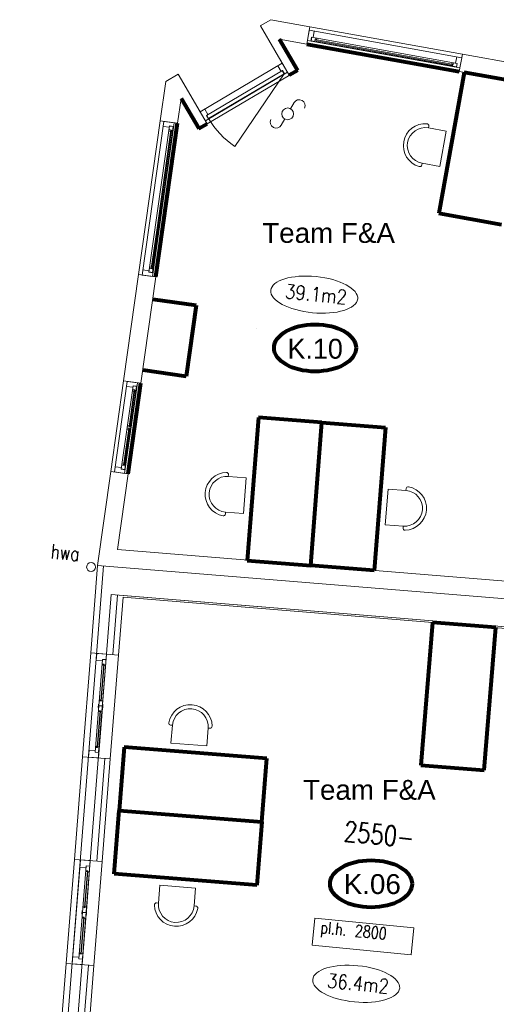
# Model space of a CAD drawing. Header units: millimetres. Extents: x -90830 to 24172, y -102460 to 73669.
# Tile 54 of 198: x -89382 to -83385, y 60768 to 73145. Entities that reach past the tile are written whole.
import ezdxf

# ---------------------------------------------------------------- set-up
doc = ezdxf.new("R2010")
doc.units = ezdxf.units.MM
doc.layers.get('0').update_dxf_attribs({"color": 253})
for name, color, linetype, lineweight in [('Algemeen', 253, 'Continuous', 9), ('Algemeen01', 253, 'Continuous', 80), ('B21-BUITENWANDEN_1', 253, 'Continuous', 9), ('B31-WANDOPENING-BUITEN', 253, 'Continuous', 9), ('HOOGTEN', 253, 'Continuous', 9), ('K21-BUITENWANDEN_1', 253, 'Continuous', 9), ('K22-BINNENWANDEN_1', 253, 'Continuous', 9), ('K31-WANDOPENING-BUITEN', 253, 'Continuous', 9), ('Standard', 253, 'Continuous', 9)]:
    doc.layers.add(name, color=color, linetype=linetype, lineweight=lineweight)
doc.styles.add('ARIAL', font='arial.ttf')
doc.styles.add('TXT', font='txt.shx')

msp = doc.modelspace()

# ---------------------------------------------------------------- linework, layer by layer
msp.add_circle((-86405, 69260), 0.01)
at = {"layer": 'Algemeen01'}
for p, q in [((-86117, 72902), (-85886, 72507)), ((-85770, 72839), (-83851, 72493)), ((-85886, 72507), (-85990, 72446)), ((-83788, 72482), (-84107, 70711)), ((-83001, 72340), (-83788, 72482)), ((-87351, 72153), (-87128, 71777)), ((-87667, 69911), (-87395, 71842)), ((-87128, 71776), (-87024, 71837)), ((-84107, 70711), (-83320, 70569)), ((-87706, 69633), (-87162, 69556)), ((-87162, 69556), (-87287, 68665)), ((-87832, 68742), (-87287, 68665)), ((-88016, 67435), (-87856, 68574)), ((-86376, 68143), (-86518, 66349)), ((-85579, 68080), (-86376, 68143)), ((-85720, 66286), (-85579, 68080)), ((-85720, 66286), (-85579, 68080)), ((-85579, 68080), (-84781, 68017)), ((-84781, 68017), (-84923, 66223)), ((-86518, 66349), (-85720, 66286)), ((-84923, 66223), (-85720, 66286)), ((-84188, 65569), (-84335, 63775)), ((-83391, 65504), (-84188, 65569)), ((-83537, 63710), (-83391, 65504)), ((-88066, 64002), (-88129, 63205)), ((-86272, 63860), (-88066, 64002)), ((-86335, 63063), (-86272, 63860)), ((-84335, 63775), (-83537, 63710)), ((-88192, 62407), (-88129, 63205)), ((-88129, 63205), (-86335, 63063)), ((-88129, 63205), (-86335, 63063)), ((-86335, 63063), (-86398, 62265)), ((-86398, 62265), (-88192, 62407))]:
    msp.add_line(p, q, dxfattribs=at)
for centre in [(-85665, 69019), (-84961, 62283)]:
    msp.add_ellipse(centre, major_axis=(516, 0), ratio=0.573767, dxfattribs=at)
at = {"layer": 'B21-BUITENWANDEN_1'}
for p, q in [((-85731, 73056), (-85770, 72839)), ((-83812, 72710), (-83851, 72494)), ((-83812, 72710), (-83851, 72493)), ((-83812, 72710), (-83851, 72493)), ((-85990, 72446), (-86102, 72636)), ((-87024, 71837), (-87389, 72458)), ((-87024, 71837), (-85928, 72483)), ((-87613, 71872), (-87395, 71842)), ((-87885, 69942), (-87667, 69911)), ((-88074, 68605), (-87856, 68574)), ((-88234, 67466), (-88016, 67435)), ((-88138, 65159), (-88487, 65186)), ((-88242, 63853), (-88591, 63880)), ((-88344, 62562), (-88693, 62589)), ((-88447, 61256), (-88796, 61283))]:
    msp.add_line(p, q, dxfattribs=at)
at = {"layer": 'B31-WANDOPENING-BUITEN'}
for p, q in [((-86353, 73068), (-85990, 72446)), ((-85739, 73011), (-85762, 72883)), ((-83819, 72666), (-85739, 73011)), ((-85709, 72925), (-85718, 72876)), ((-85706, 72924), (-85714, 72880)), ((-83877, 72595), (-85709, 72925)), ((-85676, 73000), (-85690, 72921)), ((-85661, 72916), (-85667, 72884)), ((-85644, 72913), (-85647, 72891)), ((-83843, 72538), (-85762, 72883)), ((-83888, 72551), (-85714, 72880)), ((-83949, 72575), (-85667, 72884)), ((-83947, 72585), (-85665, 72894)), ((-85649, 72881), (-85651, 72869)), ((-83882, 72677), (-83897, 72599)), ((-83819, 72666), (-83843, 72538)), ((-86079, 72597), (-87112, 71986)), ((-86093, 72495), (-86134, 72564)), ((-86076, 72593), (-86076, 72593)), ((-86053, 72554), (-86053, 72554)), ((-83949, 72575), (-83951, 72563)), ((-83931, 72572), (-83949, 72575)), ((-83943, 72607), (-83947, 72585)), ((-83929, 72582), (-83947, 72585)), ((-83925, 72604), (-83931, 72572)), ((-83880, 72596), (-83888, 72551)), ((-83877, 72595), (-83886, 72546)), ((-86013, 72485), (-87046, 71874)), ((-86076, 72506), (-87030, 71941)), ((-86056, 72465), (-87007, 71902)), ((-86056, 72465), (-86079, 72504)), ((-86051, 72463), (-86076, 72506)), ((-87112, 71987), (-87112, 71987)), ((-87089, 71948), (-87089, 71948)), ((-87013, 71951), (-87054, 72020)), ((-87005, 71898), (-87030, 71941)), ((-87005, 71904), (-87028, 71942)), ((-87568, 71866), (-87841, 69935)), ((-87495, 71811), (-87755, 69971)), ((-87440, 71848), (-87712, 69917)), ((-87451, 71802), (-87710, 69967)), ((-87577, 71803), (-87498, 71792)), ((-87568, 71866), (-87440, 71848)), ((-87496, 71808), (-87451, 71802)), ((-87495, 71811), (-87446, 71804)), ((-87480, 71760), (-87657, 70501)), ((-87470, 71758), (-87647, 70499)), ((-87505, 71745), (-87482, 71742)), ((-87502, 71763), (-87470, 71758)), ((-87472, 71741), (-87460, 71739)), ((-87657, 70501), (-87726, 70016)), ((-87647, 70499), (-87716, 70015)), ((-87841, 69935), (-87712, 69917)), ((-87831, 70002), (-87752, 69990)), ((-87755, 69971), (-87705, 69964)), ((-87754, 69974), (-87710, 69967)), ((-87748, 70019), (-87716, 70015)), ((-87745, 70037), (-87723, 70034)), ((-87713, 70032), (-87701, 70031)), ((-88029, 68598), (-88189, 67460)), ((-87900, 68580), (-88061, 67442)), ((-88029, 68598), (-87900, 68580)), ((-87956, 68544), (-88104, 67495)), ((-87912, 68534), (-88059, 67492)), ((-88038, 68535), (-87959, 68524)), ((-87940, 68492), (-88006, 68025)), ((-87931, 68491), (-87996, 68024)), ((-87965, 68477), (-87943, 68474)), ((-87963, 68495), (-87931, 68491)), ((-87956, 68544), (-87906, 68537)), ((-87956, 68541), (-87912, 68534)), ((-87933, 68473), (-87921, 68471)), ((-88009, 68007), (-88075, 67540)), ((-87999, 68006), (-88065, 67539)), ((-88034, 67993), (-88011, 67990)), ((-88031, 68010), (-87999, 68006)), ((-88029, 68028), (-87996, 68024)), ((-88026, 68046), (-88004, 68043)), ((-88001, 67988), (-87989, 67986)), ((-87994, 68042), (-87981, 68040)), ((-88189, 67460), (-88061, 67442)), ((-88180, 67526), (-88101, 67515)), ((-88104, 67495), (-88054, 67488)), ((-88103, 67498), (-88059, 67492)), ((-88097, 67544), (-88065, 67539)), ((-88094, 67561), (-88072, 67558)), ((-88062, 67557), (-88050, 67555)), ((-88432, 63938), (-88340, 65104)), ((-88420, 65091), (-88413, 65180)), ((-88288, 65171), (-88413, 65180)), ((-88388, 63935), (-88290, 65171)), ((-88293, 65101), (-88340, 65104)), ((-88338, 64538), (-88288, 65171)), ((-88342, 65085), (-88420, 65091)), ((-88362, 64579), (-88325, 65043)), ((-88357, 64579), (-88320, 65043)), ((-88326, 65031), (-88346, 65033)), ((-88320, 65043), (-88345, 65045)), ((-88301, 65029), (-88321, 65031)), ((-88394, 64501), (-88391, 64543)), ((-88388, 64500), (-88394, 64501)), ((-88385, 64542), (-88391, 64543)), ((-88391, 63865), (-88341, 64497)), ((-88341, 64519), (-88386, 64522)), ((-88342, 64517), (-88386, 64520)), ((-88357, 64579), (-88382, 64581)), ((-88361, 64591), (-88381, 64593)), ((-88336, 64589), (-88356, 64591)), ((-88337, 64496), (-88343, 64497)), ((-88334, 64538), (-88340, 64539)), ((-88337, 64496), (-88334, 64538)), ((-88408, 63996), (-88371, 64460)), ((-88403, 63996), (-88366, 64459)), ((-88372, 64448), (-88392, 64449)), ((-88366, 64459), (-88391, 64461)), ((-88345, 64446), (-88367, 64448)), ((-88403, 63996), (-88428, 63998)), ((-88407, 64008), (-88427, 64010)), ((-88382, 64006), (-88402, 64008)), ((-88516, 63874), (-88509, 63964)), ((-88391, 63865), (-88516, 63874)), ((-88431, 63958), (-88509, 63964)), ((-88386, 63934), (-88432, 63938)), ((-88721, 61278), (-88618, 62583)), ((-88344, 62562), (-88693, 62589)), ((-88638, 61341), (-88545, 62508)), ((-88493, 62574), (-88618, 62583)), ((-88593, 61338), (-88495, 62574)), ((-88499, 62504), (-88545, 62508)), ((-88543, 61942), (-88493, 62574)), ((-88547, 62488), (-88625, 62494)), ((-88567, 61983), (-88530, 62446)), ((-88562, 61982), (-88525, 62446)), ((-88531, 62434), (-88551, 62436)), ((-88525, 62446), (-88550, 62448)), ((-88506, 62432), (-88526, 62434)), ((-88599, 61904), (-88596, 61946)), ((-88593, 61903), (-88599, 61904)), ((-88590, 61945), (-88596, 61946)), ((-88596, 61268), (-88546, 61900)), ((-88547, 61920), (-88592, 61923)), ((-88547, 61922), (-88591, 61925)), ((-88562, 61982), (-88587, 61984)), ((-88566, 61995), (-88586, 61996)), ((-88541, 61993), (-88561, 61994)), ((-88542, 61899), (-88548, 61900)), ((-88539, 61941), (-88545, 61942)), ((-88542, 61899), (-88539, 61941)), ((-88613, 61399), (-88576, 61863)), ((-88608, 61399), (-88571, 61863)), ((-88577, 61851), (-88597, 61853)), ((-88571, 61863), (-88596, 61865)), ((-88550, 61849), (-88572, 61851)), ((-88608, 61399), (-88633, 61401)), ((-88612, 61411), (-88632, 61413)), ((-88587, 61409), (-88607, 61411)), ((-88596, 61268), (-88721, 61278)), ((-88636, 61361), (-88714, 61367)), ((-88591, 61337), (-88638, 61341))]:
    msp.add_line(p, q, dxfattribs=at)
at = {"layer": 'K21-BUITENWANDEN_1'}
for p, q in [((-86355, 73067), (-86223, 73145)), ((-86223, 73145), (-85731, 73056)), ((-86117, 72902), (-85770, 72839)), ((-86117, 72902), (-85770, 72839)), ((-83812, 72710), (-82483, 72470)), ((-85990, 72446), (-86102, 72636)), ((-87543, 72368), (-87389, 72458)), ((-85990, 72446), (-85990, 72446)), ((-83851, 72493), (-82522, 72254)), ((-87613, 71872), (-87543, 72368)), ((-87395, 71842), (-87351, 72153)), ((-87395, 71842), (-87351, 72153)), ((-87024, 71837), (-87136, 72027)), ((-87613, 71872), (-87395, 71842)), ((-88074, 68605), (-87885, 69942)), ((-87885, 69942), (-87667, 69911)), ((-87856, 68574), (-87667, 69911)), ((-88074, 68605), (-87856, 68574)), ((-88401, 66284), (-88234, 67466)), ((-88234, 67466), (-88016, 67435)), ((-88150, 66484), (-88016, 67435)), ((-82687, 66038), (-88150, 66484)), ((-89382, 52914), (-88326, 66278)), ((-81425, 65714), (-88401, 66284)), ((-89257, 52904), (-88229, 65919)), ((-88229, 65919), (-81671, 65383)), ((-88081, 65886), (-81492, 65349)), ((-88079, 65906), (-81488, 65368)), ((-88693, 62589), (-88591, 63880)), ((-88923, 59672), (-88796, 61283))]:
    msp.add_line(p, q, dxfattribs=at)
at = {"layer": 'K22-BINNENWANDEN_1'}
for p, q in [((-88208, 65164), (-88149, 65912)), ((-88138, 65159), (-88081, 65886)), ((-88413, 62567), (-88311, 63858)), ((-88344, 62562), (-88242, 63853)), ((-88644, 59652), (-88517, 61261)), ((-88538, 60104), (-88447, 61256))]:
    msp.add_line(p, q, dxfattribs=at)
at = {"layer": 'K31-WANDOPENING-BUITEN'}
msp.add_line((-86056, 72465), (-86673, 71551), dxfattribs=at)
msp.add_arc((-86056, 72465), 1103, 210.622, 235.9511, dxfattribs=at)
at = {"layer": 'Standard'}
for p, q in [((-85731, 73056), (-85770, 72839)), ((-85731, 73056), (-83812, 72710)), ((-85973, 72025), (-85928, 72102)), ((-87613, 71872), (-87885, 69942)), ((-86093, 71817), (-86047, 71897)), ((-84240, 71784), (-84236, 71807)), ((-84018, 71744), (-84240, 71784)), ((-84098, 71301), (-84018, 71744)), ((-84324, 71318), (-84320, 71341)), ((-84320, 71341), (-84098, 71301)), ((-88074, 68605), (-88234, 67466)), ((-86757, 67404), (-86755, 67427)), ((-86532, 67386), (-86757, 67404)), ((-86567, 66937), (-86532, 67386)), ((-84782, 66796), (-84746, 67245)), ((-84746, 67245), (-84522, 67227)), ((-84522, 67227), (-84520, 67250)), ((-86794, 66932), (-86792, 66955)), ((-86792, 66955), (-86567, 66937)), ((-84557, 66779), (-84782, 66796)), ((-84559, 66755), (-84557, 66779)), ((-88487, 65186), (-88401, 66284)), ((-88487, 65186), (-88591, 63880)), ((-88138, 65159), (-88242, 63853)), ((-87483, 64278), (-87460, 64276)), ((-87460, 64276), (-87478, 64051)), ((-87029, 64016), (-87011, 64241)), ((-87011, 64241), (-86988, 64239)), ((-87478, 64051), (-87029, 64016)), ((-88693, 62589), (-88796, 61283)), ((-88344, 62562), (-88447, 61256)), ((-87636, 62041), (-87619, 62266)), ((-87619, 62266), (-87170, 62230)), ((-87170, 62230), (-87188, 62006)), ((-87659, 62043), (-87636, 62041)), ((-87188, 62006), (-87165, 62004)), ((-85668, 61852), (-85702, 61513)), ((-84425, 61728), (-85668, 61852)), ((-84458, 61390), (-84425, 61728)), ((-85702, 61513), (-84458, 61390))]:
    msp.add_line(p, q, dxfattribs=at)
for centre, radius in [((-86010, 71961), 74.1), ((-88484, 66265), 55)]:
    msp.add_circle(centre, radius, dxfattribs=at)
for centre, radius, start, end in [((-85864, 72065), 74.1, 334.3052, 150.1617), ((-86155, 71857), 74.1, 154.3052, 330.1617), ((-84280, 71563), 275, 85.6329, 253.9179), ((-84280, 71563), 225, 79.7754, 259.7754), ((-84261, 71812), 25.5, 349.7754, 85.6329), ((-84349, 71323), 25.5, 253.9179, 349.7754), ((-86774, 67179), 275, 91.3407, 259.6257), ((-86780, 67429), 25.5, 355.4832, 91.3407), ((-86774, 67179), 225, 85.4832, 265.4832), ((-84539, 67003), 225, 265.4832, 85.4832), ((-84539, 67003), 275, 271.3407, 79.6257), ((-84494, 67248), 25.5, 79.6257, 175.4832), ((-86819, 66934), 25.5, 259.6257, 355.4832), ((-84533, 66753), 25.5, 175.4832, 271.3407), ((-87235, 64259), 275, 1.3407, 169.6257), ((-87235, 64259), 225, 355.4832, 175.4832), ((-87481, 64303), 25.5, 169.6257, 265.4832), ((-86986, 64264), 25.5, 265.4832, 1.3407), ((-87661, 62018), 25.5, 85.4832, 181.3407), ((-87412, 62023), 275, 181.3407, 349.6257), ((-87412, 62023), 225, 175.4832, 355.4832), ((-87167, 61978), 25.5, 349.6257, 85.4832)]:
    msp.add_arc(centre, radius, start, end, dxfattribs=at)
for centre in [(-85676, 69689), (-85148, 61026)]:
    msp.add_ellipse(centre, major_axis=(547, -54), ratio=0.415553, dxfattribs=at)

# ---------------------------------------------------------------- texts
at = {"layer": 'Algemeen', "char_height": 250, "attachment_point": 7, "style": 'ARIAL'}
for s, insert, width in [('\\W1.00;Team\\~F&A', (-86330, 70336), 1795.78), ('\\W0.97;K.10', (-86013, 68880), 842.47), ('\\W1.00;Team\\~F&A', (-85817, 63336), 1795.78), ('\\W1.00;K.06', (-85305, 62151), 845.72)]:
    msp.add_mtext(s, dxfattribs=dict(at, insert=insert, width=width))
at = {"layer": 'HOOGTEN', "insert": (-85312, 62822), "char_height": 250, "width": 960.46, "attachment_point": 7, "rotation": 354.3191, "style": 'TXT'}
msp.add_mtext('\\W0.78;2550-', dxfattribs=at)
at = {"layer": 'Standard', "attachment_point": 7, "rotation": 354.3191, "style": 'TXT'}
for s, insert, char_height, width in [('\\W0.84;39.1m2', (-86049, 69643), 180, 891.6), ('\\W0.78;hwa', (-88998, 66374), 180, 425.13), ('\\W0.78;pl.h.\\~2800', (-85609, 61614), 150, 1131.28), ('\\W0.84;36.4m2', (-85520, 60980), 180, 891.6)]:
    msp.add_mtext(s, dxfattribs=dict(at, insert=insert, char_height=char_height, width=width))

doc.saveas('drawing.dxf')
